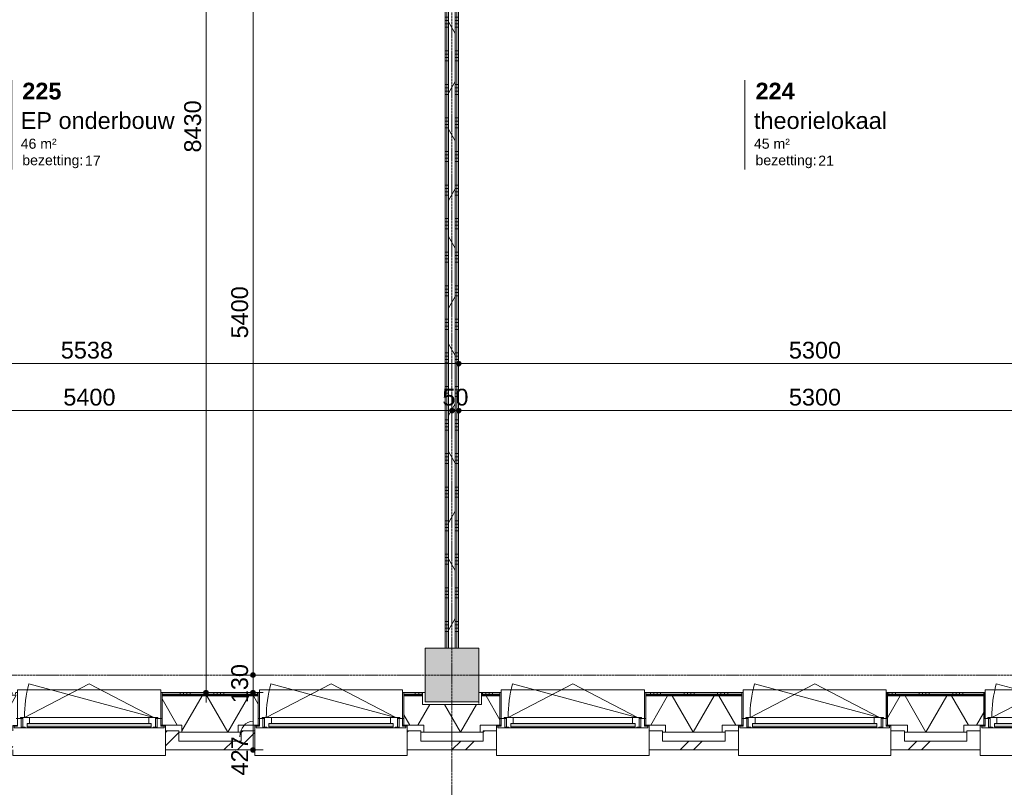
# Model space of a CAD drawing. Header units: millimetres. Extents: x 24475 to 74671, y -6152 to 32037.
# Tile 12 of 36: x 41943 to 49271, y 4564 to 10282. Entities that reach past the tile are written whole.
import ezdxf

# ---------------------------------------------------------------- set-up
doc = ezdxf.new("R2010")
doc.units = ezdxf.units.MM
doc.linetypes.add('Dash', pattern=[6.35, 3.175, -3.175])
doc.linetypes.add('stramien', pattern=[22.225, 12.7, -3.175, 3.175, -3.175])
doc.layers.add('00_Algemeen', color=7, linetype='Continuous', lineweight=9, true_color=0x00a600)
for name, color, linetype, lineweight in [('00_Algemeen-50', 7, 'Continuous', 9), ('05_Bouwplaatsvoorzieningen', 7, 'Continuous', 9), ('22_Metselwerk', 7, 'Continuous', 18), ('25_Metaalconstructiewerk', 7, 'Continuous', 9), ('30_Kozijnen-ramen-deuren', 7, 'Continuous', 9), ('42_Dekvloeren en vloersystemen', 7, 'Continuous', 9)]:
    doc.layers.add(name, color=color, linetype=linetype, lineweight=lineweight)
doc.styles.add('Arial_1', font='arial.ttf', dxfattribs={"height": 125})
doc.styles.add('Arial_4', font='arial.ttf', dxfattribs={"height": 1.5})
doc.styles.add('Arial_5', font='arial.ttf', dxfattribs={"height": 75})
doc.styles.add('Arial_B', font='arialbd.ttf', dxfattribs={"height": 125})
doc.dimstyles.new('00_AEE_maatvoering_2_5mm', dxfattribs={"dimscale": 304.8, "dimtxt": 127.532425, "dimasz": 0.459318, "dimexe": 0.246063, "dimexo": 0.0625, "dimgap": 0, "dimtad": 1, "dimdec": 0, "dimzin": 0, "dimdsep": 46, "dimtxsty": 'Arial_1', "dimblk1": 'DOTSMALL', "dimblk2": 'DOTSMALL', "dimsah": 1, "dimcen": 0.09, "dimdle": 0.246063, "dimazin": 0, "dimtfac": 1, "dimtdec": 4, "dimtix": 1, "dimtmove": 0, "dimatfit": 3, "dimfxl": 0.246063, "dimfxlon": 1, "dimtvp": 1, "dimtolj": 1, "dimtzin": 0, "dimarcsym": 2})
doc.dimstyles.new('00_AEE_maatvoering_2_5mm_1', dxfattribs={"dimscale": 304.8, "dimtxt": 127.532425, "dimasz": 0.459318, "dimexe": 0.246063, "dimexo": 0.0625, "dimgap": 0, "dimtad": 1, "dimdec": 0, "dimzin": 0, "dimdsep": 46, "dimtxsty": 'Arial_1', "dimblk1": 'DOTSMALL', "dimblk2": 'DOTSMALL', "dimsah": 1, "dimcen": 0.09, "dimdle": 0.246063, "dimazin": 0, "dimtfac": 1, "dimtdec": 4, "dimtix": 1, "dimtmove": 1, "dimatfit": 3, "dimfxl": 0.246063, "dimfxlon": 1, "dimtvp": 1, "dimtolj": 1, "dimtzin": 0, "dimarcsym": 2})
pattern_1 = [(360, (45109.98, 9550), (3e-13, 250), []), (360, (45109.98, 9525), (3e-13, 250), []), (360, (45109.98, 9500), (3e-13, 250), []), (360, (45109.98, 9475), (3e-13, 250), [])]
pattern_2 = [(45, (-3240.02, -2e-13), (-282.8427, 282.8427), []), (45, (-3140.02, -3e-13), (-282.8427, 282.8427), [])]

# ---------------------------------------------------------------- blocks, each defined once
blk = doc.blocks.new('Direct Shape - 2410-10368 v1 - IFC-model constructie _zonder onderbouw_ _MM21228_-1202395-02 tweede verdieping - D')
at = {"layer": '25_Metaalconstructiewerk'}
blk.add_hatch(color=256, dxfattribs=at).paths.add_polyline_path([(200, -200), (200, 200), (-200, 200), (-200, -200), (9.7, -200)])
for p, q in [((200, 200), (-200, 200)), ((-200, 200), (-200, -200)), ((200, -200), (200, 200)), ((-200, -200), (200, -200))]:
    blk.add_line(p, q, dxfattribs=at)
blk = doc.blocks.new('Direct Shape - NLRS_28_SC_TLB_kolom vierkant prefab_gen_AT_kolom vierkant_gen_lxb 400x400_800300-1202478-02 tweede verdieping - D')
blk.add_blockref('Direct Shape - 2410-10368 v1 - IFC-model constructie _zonder onderbouw_ _MM21228_-1202395-02 tweede verdieping - D', (0, 0))
blk = doc.blocks.new('2410-10368 v1 - IFC-model constructie _zonder onderbouw_ _MM21228__ifc-1-02 tweede verdieping - D')
at = {"layer": '25_Metaalconstructiewerk', "lineweight": 9}
blk.add_blockref('Direct Shape - NLRS_28_SC_TLB_kolom vierkant prefab_gen_AT_kolom vierkant_gen_lxb 400x400_800300-1202478-02 tweede verdieping - D', (48600, 5400), dxfattribs=at)
blk = doc.blocks.new('31_AEE_kozijnen_KA1_CS77 - AEE_CS 77_Raam merk A1-6832846-02 tweede verdieping - D')
at = {"layer": '30_Kozijnen-ramen-deuren', "true_color": 0xcccccc}
blk.add_hatch(color=254, dxfattribs=at).paths.add_polyline_path([(-443.9, -207.3), (-462.5, -207.3), (-462.5, -231.3), (462.5, -231.3), (462.5, -207.3), (414.1, -207.3)])
at = {"layer": '30_Kozijnen-ramen-deuren'}
for p, q in [((-481.5, -199.5), (-557.5, -199.5)), ((-557.5, -199.5), (-557.5, -212.3)), ((-557.5, -212.3), (-532.5, -212.3)), ((-532.5, -212.3), (-532.5, -267.5)), ((-506.5, -203.3), (-481.5, -203.3)), ((-506.5, -267.5), (-506.5, -203.3)), ((-494.5, -203.8), (-494.5, -272.5)), ((-476.5, -203.8), (-494.5, -203.8)), ((-481.5, -199.5), (-476.5, -199.5)), ((-481.5, -203.3), (-481.5, -199.5)), ((-476.5, -203.3), (-481.5, -203.3)), ((-443.5, -199.5), (-476.5, -199.5)), ((-476.5, -199.5), (-476.5, -203.8)), ((-462.5, -231.3), (-462.5, -207.3)), ((-462.5, -231.3), (-462.5, -207.3)), ((-462.5, -207.3), (462.5, -207.3)), ((443.5, -199.5), (-443.5, -199.5)), ((-443.5, -207.3), (-443.5, -199.5)), ((443.5, -199.5), (443.5, -207.3)), ((476.5, -199.5), (443.5, -199.5)), ((462.5, -207.3), (462.5, -231.3)), ((462.5, -231.3), (462.5, -207.3)), ((476.5, -199.5), (481.5, -199.5)), ((476.5, -203.8), (476.5, -199.5)), ((481.5, -203.3), (476.5, -203.3)), ((494.5, -203.8), (476.5, -203.8)), ((481.5, -199.5), (481.5, -203.3)), ((557.5, -199.5), (481.5, -199.5)), ((481.5, -203.3), (506.5, -203.3)), ((494.5, -272.5), (494.5, -203.8)), ((506.5, -203.3), (506.5, -267.5)), ((532.5, -267.5), (532.5, -212.3)), ((532.5, -212.3), (557.5, -212.3)), ((557.5, -212.3), (557.5, -199.5)), ((-532.5, -267.5), (-506.5, -267.5)), ((-494.5, -272.5), (-511.5, -272.5)), ((-511.5, -272.5), (-511.5, -276.5)), ((-511.5, -276.5), (-443.5, -276.5)), ((-494.5, -267.5), (-506.5, -267.5)), ((-481.5, -276.5), (0, -525.7)), ((-481.5, -276.5), (448.7, -525.7)), ((462.5, -231.3), (-462.5, -231.3)), ((-443.5, -276.5), (-443.5, -231.3)), ((443.5, -276.5), (-443.5, -276.5)), ((0, -525.7), (481.5, -276.5)), ((443.5, -231.3), (443.5, -276.5)), ((443.5, -276.5), (511.5, -276.5)), ((506.5, -267.5), (494.5, -267.5)), ((511.5, -272.5), (494.5, -272.5)), ((506.5, -267.5), (532.5, -267.5)), ((511.5, -276.5), (511.5, -272.5))]:
    blk.add_line(p, q, dxfattribs=at)
blk.add_arc((-481.5, -276.5), 963, 345, 360, dxfattribs=at)
blk = doc.blocks.new('31_AEE_DAI_Dagkant_Interieur - Zonder Onderkant-6901562-02 tweede verdieping - D')
at = {"layer": '05_Bouwplaatsvoorzieningen'}
for p, q in [((-533, -267.5), (-542.5, -267.5)), ((-533, -461.5), (-533, -267.5)), ((533, -267.5), (533, -461.5)), ((542.5, -267.5), (533, -267.5)), ((-542.5, -461.5), (-533, -461.5)), ((533, -461.5), (542.5, -461.5))]:
    blk.add_line(p, q, dxfattribs=at)
blk = doc.blocks.new('31_AEE_DAI_Dagkant_Interieur - Zonder Onderkant-V14-02 tweede verdieping - D')
at = {"layer": '05_Bouwplaatsvoorzieningen'}
for p, q in [((-533, -267.5), (-542.5, -267.5)), ((-533, -461.5), (-533, -267.5)), ((533, -267.5), (533, -461.5)), ((542.5, -267.5), (533, -267.5)), ((-542.5, -461.5), (-533, -461.5)), ((533, -461.5), (542.5, -461.5))]:
    blk.add_line(p, q, dxfattribs=at)
blk = doc.blocks.new('42_AEE_VE_vensterbank - Standaard-6843292-02 tweede verdieping - D')
at = {"layer": '05_Bouwplaatsvoorzieningen'}
for p, q in [((-532.5, -482.5), (-532.5, -267.5)), ((532.5, -267.5), (532.5, -482.5)), ((-532.5, -482.5), (532.5, -482.5))]:
    blk.add_line(p, q, dxfattribs=at)
blk = doc.blocks.new('31_AEE_DAI_Dagkant_Interieur - Zonder Onderkant-V15-02 tweede verdieping - D')
at = {"layer": '05_Bouwplaatsvoorzieningen'}
for p, q in [((-533, -267.5), (-542.5, -267.5)), ((-533, -461.5), (-533, -267.5)), ((533, -267.5), (533, -461.5)), ((542.5, -267.5), (533, -267.5)), ((-542.5, -461.5), (-533, -461.5)), ((533, -461.5), (542.5, -461.5))]:
    blk.add_line(p, q, dxfattribs=at)
blk = doc.blocks.new('31_AEE_DAI_Dagkant_Interieur - Zonder Onderkant-V16-02 tweede verdieping - D')
at = {"layer": '05_Bouwplaatsvoorzieningen'}
for p, q in [((-533, -267.5), (-542.5, -267.5)), ((-533, -461.5), (-533, -267.5)), ((533, -267.5), (533, -461.5)), ((542.5, -267.5), (533, -267.5)), ((-542.5, -461.5), (-533, -461.5)), ((533, -461.5), (542.5, -461.5))]:
    blk.add_line(p, q, dxfattribs=at)
blk = doc.blocks.new('31_AEE_DAI_Dagkant_Interieur - Zonder Onderkant-V17-02 tweede verdieping - D')
at = {"layer": '05_Bouwplaatsvoorzieningen'}
for p, q in [((-533, -267.5), (-542.5, -267.5)), ((-533, -461.5), (-533, -267.5)), ((533, -267.5), (533, -461.5)), ((542.5, -267.5), (533, -267.5)), ((-542.5, -461.5), (-533, -461.5)), ((533, -461.5), (542.5, -461.5))]:
    blk.add_line(p, q, dxfattribs=at)
blk = doc.blocks.new('21_AEE_WA_lekdorpel - 21_AEE_WA_lekdorpel-V53-02 tweede verdieping - D')
at = {"layer": '05_Bouwplaatsvoorzieningen'}
for p, q in [((-567.5, -34), (-567.5, 8)), ((-567.5, 8), (567.5, 8)), ((567.5, 8), (567.5, -34)), ((-567.5, -213), (-567.5, -176)), ((-567.5, -215), (-567.5, -213)), ((-532.5, -213), (-567.5, -213)), ((-532.5, -215), (-567.5, -215)), ((567.5, -213), (532.5, -213)), ((567.5, -215), (532.5, -215)), ((567.5, -176), (567.5, -213)), ((567.5, -213), (567.5, -215))]:
    blk.add_line(p, q, dxfattribs=at)
blk = doc.blocks.new('00_AEE_tag_ruimte_groot_2192_zonder PVE - Naam nummer oppervlak bezettingsgraad-5019603-02 tweede verdieping - D')
at = {"layer": '00_Algemeen', "color": 7}
for p, q in [((-8.06, 7.73), (-8.06, 3.23)), ((-8.06, 3.23), (-8.06, 0.65)), ((-8.06, 0.65), (-8.06, -2.44)), ((-8.06, -2.44), (-8.06, -5.54))]:
    blk.add_line(p, q, dxfattribs=at)
at = {"layer": '00_Algemeen', "color": 8, "true_color": 0x808080, "insert": (-6.49, -3.42), "char_height": 1.5, "width": 10.8228, "attachment_point": 1, "style": 'Arial_4'}
blk.add_mtext('bezetting:', dxfattribs=at)
blk = doc.blocks.new('DIMBLOCK18-02 tweede verdieping - D')
at = {"layer": '00_Algemeen-50', "transparency": 16777216}
h = blk.add_hatch(color=256, dxfattribs=at)
edge = h.paths.add_edge_path()
edge.add_arc((39672.5, 7720.7), 17.5, 0, 360)
h = blk.add_hatch(color=256, dxfattribs=at)
edge = h.paths.add_edge_path()
edge.add_arc((45210, 7720.7), 17.5, 0, 360)
for p, q in [((39672.5, 7720.7), (39672.5, 7795.7)), ((45210, 7720.7), (45210, 7795.7)), ((39672.5, 7720.7), (45210, 7720.7)), ((39672.5, 7720.7), (39672.5, 7645.7)), ((45210, 7720.7), (45210, 7645.7))]:
    blk.add_line(p, q, dxfattribs=at)
for centre in [(39672.5, 7720.7), (45210, 7720.7)]:
    blk.add_circle(centre, 17.5, dxfattribs=at)
at = {"layer": '00_Algemeen-50', "color": 0, "transparency": 16777216, "insert": (42248.9, 7883), "char_height": 125, "width": 461.471, "attachment_point": 1, "line_spacing_factor": 0.941778, "style": 'Arial_1'}
blk.add_mtext('5538', dxfattribs=at)
blk = doc.blocks.new('_DotSmall')
at = {"color": 0, "linetype": 'ByBlock', "const_width": 0.5}
blk.add_lwpolyline([(-0.0625, 0, 1), (0.0625, 0, 1)], format="xyb", close=True, dxfattribs=at)
blk = doc.blocks.new('DIMBLOCK19-02 tweede verdieping - D')
at = {"layer": '00_Algemeen-50', "transparency": 16777216}
h = blk.add_hatch(color=256, dxfattribs=at)
edge = h.paths.add_edge_path()
edge.add_arc((45210, 7720.7), 17.5, 0, 360)
h = blk.add_hatch(color=256, dxfattribs=at)
edge = h.paths.add_edge_path()
edge.add_arc((50510, 7720.7), 17.5, 0, 360)
for p, q in [((45210, 7720.7), (45210, 7795.7)), ((50510, 7720.7), (50510, 7795.7)), ((45210, 7720.7), (50510, 7720.7)), ((45210, 7720.7), (45210, 7645.7)), ((50510, 7720.7), (50510, 7645.7))]:
    blk.add_line(p, q, dxfattribs=at)
for centre in [(45210, 7720.7), (50510, 7720.7)]:
    blk.add_circle(centre, 17.5, dxfattribs=at)
at = {"layer": '00_Algemeen-50', "color": 0, "transparency": 16777216, "insert": (47667.7, 7883), "char_height": 125, "width": 461.471, "attachment_point": 1, "line_spacing_factor": 0.941778, "style": 'Arial_1'}
blk.add_mtext('5300', dxfattribs=at)
blk = doc.blocks.new('DIMBLOCK77-02 tweede verdieping - D')
at = {"layer": '00_Algemeen-50', "transparency": 16777216}
h = blk.add_hatch(color=256, dxfattribs=at)
edge = h.paths.add_edge_path()
edge.add_arc((39760, 7370.7), 17.5, 0, 360)
h = blk.add_hatch(color=256, dxfattribs=at)
edge = h.paths.add_edge_path()
edge.add_arc((45160, 7370.7), 17.5, 0, 360)
for p, q in [((39760, 7370.7), (39760, 7445.7)), ((45160, 7370.7), (45160, 7445.7)), ((39760, 7370.7), (45160, 7370.7)), ((39760, 7370.7), (39760, 7295.7)), ((45160, 7370.7), (45160, 7295.7))]:
    blk.add_line(p, q, dxfattribs=at)
for centre in [(39760, 7370.7), (45160, 7370.7)]:
    blk.add_circle(centre, 17.5, dxfattribs=at)
at = {"layer": '00_Algemeen-50', "color": 0, "transparency": 16777216, "insert": (42267.7, 7533), "char_height": 125, "width": 461.471, "attachment_point": 1, "line_spacing_factor": 0.941778, "style": 'Arial_1'}
blk.add_mtext('5400', dxfattribs=at)
blk = doc.blocks.new('DIMBLOCK78-02 tweede verdieping - D')
at = {"layer": '00_Algemeen-50', "transparency": 16777216}
h = blk.add_hatch(color=256, dxfattribs=at)
edge = h.paths.add_edge_path()
edge.add_arc((45160, 7370.7), 17.5, 0, 360)
h = blk.add_hatch(color=256, dxfattribs=at)
edge = h.paths.add_edge_path()
edge.add_arc((45210, 7370.7), 17.5, 0, 360)
for p, q in [((45160, 7370.7), (45160, 7445.7)), ((45210, 7370.7), (45210, 7445.7)), ((45160, 7370.7), (45210, 7370.7)), ((45160, 7370.7), (45160, 7295.7)), ((45210, 7370.7), (45210, 7295.7))]:
    blk.add_line(p, q, dxfattribs=at)
for centre in [(45160, 7370.7), (45210, 7370.7)]:
    blk.add_circle(centre, 17.5, dxfattribs=at)
at = {"layer": '00_Algemeen-50', "color": 0, "transparency": 16777216, "insert": (45088.8, 7533), "char_height": 125, "width": 230.736, "attachment_point": 1, "line_spacing_factor": 0.941778, "style": 'Arial_1'}
blk.add_mtext('50', dxfattribs=at)
blk = doc.blocks.new('DIMBLOCK79-02 tweede verdieping - D')
at = {"layer": '00_Algemeen-50', "transparency": 16777216}
h = blk.add_hatch(color=256, dxfattribs=at)
edge = h.paths.add_edge_path()
edge.add_arc((45210, 7370.7), 17.5, 0, 360)
h = blk.add_hatch(color=256, dxfattribs=at)
edge = h.paths.add_edge_path()
edge.add_arc((50510, 7370.7), 17.5, 0, 360)
for p, q in [((45210, 7370.7), (45210, 7445.7)), ((50510, 7370.7), (50510, 7445.7)), ((45210, 7370.7), (50510, 7370.7)), ((45210, 7370.7), (45210, 7295.7)), ((50510, 7370.7), (50510, 7295.7))]:
    blk.add_line(p, q, dxfattribs=at)
for centre in [(45210, 7370.7), (50510, 7370.7)]:
    blk.add_circle(centre, 17.5, dxfattribs=at)
at = {"layer": '00_Algemeen-50', "color": 0, "transparency": 16777216, "insert": (47667.7, 7533), "char_height": 125, "width": 461.471, "attachment_point": 1, "line_spacing_factor": 0.941778, "style": 'Arial_1'}
blk.add_mtext('5300', dxfattribs=at)
blk = doc.blocks.new('DIMBLOCK129-02 tweede verdieping - D')
at = {"layer": '00_Algemeen-50', "transparency": 16777216}
h = blk.add_hatch(color=256, dxfattribs=at)
edge = h.paths.add_edge_path()
edge.add_arc((43329.6, 13700), 17.5, 0, 360)
h = blk.add_hatch(color=256, dxfattribs=at)
edge = h.paths.add_edge_path()
edge.add_arc((43329.6, 5270), 17.5, 0, 360)
for p, q in [((43329.6, 13700), (43254.6, 13700)), ((43329.6, 5195), (43329.6, 13700)), ((43329.6, 13700), (43404.6, 13700)), ((43329.6, 5270), (43254.6, 5270)), ((43329.6, 5270), (43404.6, 5270))]:
    blk.add_line(p, q, dxfattribs=at)
for centre in [(43329.6, 13700), (43329.6, 5270)]:
    blk.add_circle(centre, 17.5, dxfattribs=at)
at = {"layer": '00_Algemeen-50', "color": 0, "transparency": 16777216, "insert": (43167.4, 9292.7), "char_height": 125, "width": 461.471, "attachment_point": 1, "rotation": 90, "line_spacing_factor": 0.941778, "style": 'Arial_1'}
blk.add_mtext('8430', dxfattribs=at)
blk = doc.blocks.new('DIMBLOCK133-02 tweede verdieping - D')
at = {"layer": '00_Algemeen-50', "transparency": 16777216}
h = blk.add_hatch(color=256, dxfattribs=at)
edge = h.paths.add_edge_path()
edge.add_arc((43679.6, 5270), 17.5, 0, 360)
h = blk.add_hatch(color=256, dxfattribs=at)
edge = h.paths.add_edge_path()
edge.add_arc((43679.6, 4842.5), 17.5, 0, 360)
for p, q in [((43679.6, 5270), (43604.6, 5270)), ((43679.6, 4842.5), (43679.6, 5270)), ((43679.6, 5270), (43754.6, 5270)), ((43679.6, 4842.5), (43604.6, 4842.5)), ((43679.6, 4842.5), (43754.6, 4842.5))]:
    blk.add_line(p, q, dxfattribs=at)
for centre in [(43679.6, 5270), (43679.6, 4842.5)]:
    blk.add_circle(centre, 17.5, dxfattribs=at)
blk.add_ellipse((43679.6, 4941.1), major_axis=(0, 115.2), ratio=0.85162, start_param=0, end_param=1.570796, dxfattribs=at)
at = {"layer": '00_Algemeen-50', "color": 0, "transparency": 16777216, "insert": (43517.4, 4652.6), "char_height": 125, "width": 346.103, "attachment_point": 1, "rotation": 90, "line_spacing_factor": 0.941778, "style": 'Arial_1'}
blk.add_mtext('427', dxfattribs=at)
blk = doc.blocks.new('DIMBLOCK134-02 tweede verdieping - D')
at = {"layer": '00_Algemeen-50', "transparency": 16777216}
h = blk.add_hatch(color=256, dxfattribs=at)
edge = h.paths.add_edge_path()
edge.add_arc((43679.6, 5400), 17.5, 0, 360)
h = blk.add_hatch(color=256, dxfattribs=at)
edge = h.paths.add_edge_path()
edge.add_arc((43679.6, 5270), 17.5, 0, 360)
for p, q in [((43679.6, 5400), (43604.6, 5400)), ((43679.6, 5270), (43679.6, 5400)), ((43679.6, 5400), (43754.6, 5400)), ((43679.6, 5270), (43604.6, 5270)), ((43679.6, 5270), (43754.6, 5270))]:
    blk.add_line(p, q, dxfattribs=at)
for centre in [(43679.6, 5400), (43679.6, 5270)]:
    blk.add_circle(centre, 17.5, dxfattribs=at)
at = {"layer": '00_Algemeen-50', "color": 0, "transparency": 16777216, "insert": (43517.4, 5190.8), "char_height": 125, "width": 346.103, "attachment_point": 1, "rotation": 90, "line_spacing_factor": 0.941778, "style": 'Arial_1'}
blk.add_mtext('130', dxfattribs=at)
blk = doc.blocks.new('DIMBLOCK135-02 tweede verdieping - D')
at = {"layer": '00_Algemeen-50', "transparency": 16777216}
h = blk.add_hatch(color=256, dxfattribs=at)
edge = h.paths.add_edge_path()
edge.add_arc((43679.6, 10800), 17.5, 0, 360)
h = blk.add_hatch(color=256, dxfattribs=at)
edge = h.paths.add_edge_path()
edge.add_arc((43679.6, 5400), 17.5, 0, 360)
for p, q in [((43679.6, 10800), (43604.6, 10800)), ((43679.6, 5400), (43679.6, 10800)), ((43679.6, 10800), (43754.6, 10800)), ((43679.6, 5400), (43604.6, 5400)), ((43679.6, 5400), (43754.6, 5400))]:
    blk.add_line(p, q, dxfattribs=at)
for centre in [(43679.6, 10800), (43679.6, 5400)]:
    blk.add_circle(centre, 17.5, dxfattribs=at)
at = {"layer": '00_Algemeen-50', "color": 0, "transparency": 16777216, "insert": (43517.4, 7907.7), "char_height": 125, "width": 461.471, "attachment_point": 1, "rotation": 90, "line_spacing_factor": 0.941778, "style": 'Arial_1'}
blk.add_mtext('5400', dxfattribs=at)

msp = doc.modelspace()

# ---------------------------------------------------------------- hatches: boundary and pattern name
at = {"layer": '22_Metselwerk', "lineweight": 9}
h = msp.add_hatch(dxfattribs=at)
h.set_pattern_fill('FP_16', color=256, angle=90, style=0, pattern_type=2)
h.set_pattern_definition(pattern_1)
h.paths.add_polyline_path([(45135, 5600), (45135, 13725), (45122.5, 13725), (45122.5, 5600)])
h = msp.add_hatch(dxfattribs=at)
h.set_pattern_fill('FP_11', color=256, angle=60, style=0, pattern_type=2)
h.set_pattern_definition([(60, (-3440.02, 0), (-346.4102, 200), []), (120, (-3440.02, 0), (-346.4102, -200), [])])
h.paths.add_polyline_path([(45135, 5600), (45185, 5600), (45185, 13725), (45135, 13725), (45135, 9815.3)])
h = msp.add_hatch(dxfattribs=at)
h.set_pattern_fill('FP_16', color=256, angle=90, style=0, pattern_type=2)
h.set_pattern_definition(pattern_1)
h.paths.add_polyline_path([(45197.5, 5600), (45197.5, 13712.5), (45185, 13712.5), (45185, 5600)])
h = msp.add_hatch(dxfattribs=at)
h.set_pattern_fill('FP_16', color=256, angle=90, style=0, pattern_type=2)
h.set_pattern_definition(pattern_1)
h.paths.add_polyline_path([(45122.5, 5600), (45122.5, 13700), (45110, 13700), (45110, 5600)])
h = msp.add_hatch(dxfattribs=at)
h.set_pattern_fill('FP_16', color=256, angle=90, style=0, pattern_type=2)
h.set_pattern_definition(pattern_1)
h.paths.add_polyline_path([(45210, 5600), (45210, 13700), (45197.5, 13700), (45197.5, 5600)])
h = msp.add_hatch(dxfattribs=at)
h.set_pattern_fill('FP_66', color=256, angle=60, style=0, pattern_type=2)
h.set_pattern_definition([(60, (53537.23, 4975.5), (-259.8076, 150), []), (120, (53537.23, 4975.5), (-259.8076, -150), [])])
h.paths.add_polyline_path([(67184.5, 4975.5), (67184.5, 5245.5), (66980, 5245.5), (66980, 5180), (66540, 5180), (66540, 5245.5), (61580, 5245.5), (61580, 5180), (61140, 5180), (61140, 5245.5), (61002.5, 5245.5), (61002.5, 5027.5), (61150, 5027.5), (61150, 4975.5), (65027, 4975.5)])
h.paths.add_polyline_path([(59770, 4975.5), (59770, 5027.5), (59917.5, 5027.5), (59917.5, 5245.5), (59202.5, 5245.5), (59202.5, 5027.5), (59350, 5027.5), (59350, 4975.5), (59731.7, 4975.5)])
h.paths.add_polyline_path([(57746, 4975.5), (57970, 4975.5), (57970, 5027.5), (58117.5, 5027.5), (58117.5, 5245.5), (57402.5, 5245.5), (57402.5, 5027.5), (57550, 5027.5), (57550, 4975.5)])
h.paths.add_polyline_path([(56170, 4975.5), (56170, 5027.5), (56317.5, 5027.5), (56317.5, 5245.5), (56180, 5245.5), (56180, 5180), (55740, 5180), (55740, 5245.5), (55602.5, 5245.5), (55602.5, 5027.5), (55750, 5027.5), (55750, 4975.5), (55760.2, 4975.5)])
h.paths.add_polyline_path([(54370, 4975.5), (54370, 5027.5), (54517.5, 5027.5), (54517.5, 5245.5), (53802.5, 5245.5), (53802.5, 5027.5), (53950, 5027.5), (53950, 4975.5)])
h.paths.add_polyline_path([(52570, 4975.5), (52570, 5027.5), (52717.5, 5027.5), (52717.5, 5245.5), (52002.5, 5245.5), (52002.5, 5027.5), (52150, 5027.5), (52150, 4975.5), (52450.7, 4975.5)])
h.paths.add_polyline_path([(50465, 4975.5), (50770, 4975.5), (50770, 5027.5), (50917.5, 5027.5), (50917.5, 5245.5), (50780, 5245.5), (50780, 5180), (50340, 5180), (50340, 5245.5), (50202.5, 5245.5), (50202.5, 5027.5), (50350, 5027.5), (50350, 4975.5)])
h.paths.add_polyline_path([(48550, 4975.5), (48970, 4975.5), (48970, 5027.5), (49117.5, 5027.5), (49117.5, 5245.5), (48402.5, 5245.5), (48402.5, 5027.5), (48550, 5027.5)])
h.paths.add_polyline_path([(47170, 4975.5), (47170, 5027.5), (47317.5, 5027.5), (47317.5, 5245.5), (46602.5, 5245.5), (46602.5, 5027.5), (46750, 5027.5), (46750, 4975.5), (47155.4, 4975.5)])
h.paths.add_polyline_path([(45169.7, 4975.5), (45370, 4975.5), (45370, 5027.5), (45517.5, 5027.5), (45517.5, 5245.5), (45380, 5245.5), (45380, 5180), (44940, 5180), (44940, 5245.5), (44802.5, 5245.5), (44802.5, 5027.5), (44950, 5027.5), (44950, 4975.5)])
h.paths.add_polyline_path([(43150, 4975.5), (43570, 4975.5), (43570, 5027.5), (43717.5, 5027.5), (43717.5, 5245.5), (43002.5, 5245.5), (43002.5, 5027.5), (43150, 5027.5)])
h.paths.add_polyline_path([(41198.3, 4975.5), (41770, 4975.5), (41770, 5027.5), (41917.5, 5027.5), (41917.5, 5245.5), (39980, 5245.5), (39980, 5180), (39914.5, 5180), (39914.5, 4975.5), (40184.5, 4975.5)])
h = msp.add_hatch(dxfattribs=at)
h.set_pattern_fill('FP_65', color=256, angle=90, style=0, pattern_type=2)
h.set_pattern_definition([(90, (53637.23, 4975.5), (-250, -8e-13), []), (90, (53662.23, 4975.5), (-250, -8e-13), []), (90, (53687.23, 4975.5), (-250, -8e-13), []), (90, (53712.23, 4975.5), (-250, -8e-13), [])])
h.paths.add_polyline_path([(66540, 5257.5), (66540, 5270), (61580, 5270), (61580, 5257.5), (65027, 5257.5)])
h.paths.add_polyline_path([(61140, 5257.5), (61140, 5270), (61002.5, 5270), (61002.5, 5257.5), (61055.5, 5257.5)])
h.paths.add_polyline_path([(59731.7, 5257.5), (59917.5, 5257.5), (59917.5, 5270), (59202.5, 5270), (59202.5, 5257.5)])
h.paths.add_polyline_path([(58117.5, 5257.5), (58117.5, 5270), (57402.5, 5270), (57402.5, 5257.5), (57746, 5257.5)])
h.paths.add_polyline_path([(56180, 5257.5), (56317.5, 5257.5), (56317.5, 5270), (56180, 5270), (56180, 5268.9)])
h.paths.add_polyline_path([(54436.4, 5257.5), (54517.5, 5257.5), (54517.5, 5270), (53802.5, 5270), (53802.5, 5257.5)])
h.paths.add_polyline_path([(55602.5, 5257.5), (55740, 5257.5), (55740, 5270), (55602.5, 5270), (55602.5, 5268.9)])
h.paths.add_polyline_path([(52450.7, 5257.5), (52717.5, 5257.5), (52717.5, 5270), (52002.5, 5270), (52002.5, 5257.5)])
h.paths.add_polyline_path([(50340, 5257.5), (50340, 5270), (50202.5, 5270), (50202.5, 5257.5)])
h.paths.add_polyline_path([(50780, 5257.5), (50917.5, 5257.5), (50917.5, 5270), (50780, 5270), (50780, 5268.9)])
h.paths.add_polyline_path([(48402.5, 5257.5), (49117.5, 5257.5), (49117.5, 5270), (48402.5, 5270), (48402.5, 5268.9)])
h.paths.add_polyline_path([(47155.4, 5257.5), (47317.5, 5257.5), (47317.5, 5270), (46602.5, 5270), (46602.5, 5257.5)])
h.paths.add_polyline_path([(45380, 5257.5), (45517.5, 5257.5), (45517.5, 5270), (45380, 5270), (45380, 5268.9)])
h.paths.add_polyline_path([(44802.5, 5257.5), (44940, 5257.5), (44940, 5270), (44802.5, 5270), (44802.5, 5268.9)])
h.paths.add_polyline_path([(43717.5, 5257.5), (43717.5, 5270), (43002.5, 5270), (43002.5, 5257.5), (43184, 5257.5)])
h.paths.add_polyline_path([(41917.5, 5257.5), (41917.5, 5270), (39980, 5270), (39980, 5257.5), (41198.3, 5257.5)])
h = msp.add_hatch(dxfattribs=at)
h.set_pattern_fill('FP_67', color=256, style=0, pattern_type=2)
h.set_pattern_definition([(0, (53537.228, 4975.5), (8e-15, 25), [])])
h.paths.add_polyline_path([(66540, 5245.5), (66540, 5257.5), (61580, 5257.5), (61580, 5245.5), (65027, 5245.5)])
h.paths.add_polyline_path([(59917.5, 5245.5), (59917.5, 5257.5), (59202.5, 5257.5), (59202.5, 5245.5), (59731.7, 5245.5)])
h.paths.add_polyline_path([(61140, 5245.5), (61140, 5257.5), (61002.5, 5257.5), (61002.5, 5245.5), (61055.5, 5245.5)])
h.paths.add_polyline_path([(58117.5, 5245.5), (58117.5, 5257.5), (57402.5, 5257.5), (57402.5, 5245.5), (57746, 5245.5)])
h.paths.add_polyline_path([(56317.5, 5245.5), (56317.5, 5257.5), (56180, 5257.5), (56180, 5245.5)])
h.paths.add_polyline_path([(55602.5, 5245.5), (55740, 5245.5), (55740, 5257.5), (55602.5, 5257.5)])
h.paths.add_polyline_path([(54436.4, 5245.5), (54517.5, 5245.5), (54517.5, 5257.5), (53802.5, 5257.5), (53802.5, 5245.5)])
h.paths.add_polyline_path([(52717.5, 5245.5), (52717.5, 5257.5), (52002.5, 5257.5), (52002.5, 5245.5), (52450.7, 5245.5)])
h.paths.add_polyline_path([(50917.5, 5245.5), (50917.5, 5257.5), (50780, 5257.5), (50780, 5245.5)])
h.paths.add_polyline_path([(50340, 5245.5), (50340, 5257.5), (50202.5, 5257.5), (50202.5, 5245.5)])
h.paths.add_polyline_path([(49117.5, 5245.5), (49117.5, 5257.5), (48402.5, 5257.5), (48402.5, 5245.5), (48479.3, 5245.5)])
h.paths.add_polyline_path([(46602.5, 5245.5), (47317.5, 5245.5), (47317.5, 5257.5), (46602.5, 5257.5)])
h.paths.add_polyline_path([(44802.5, 5245.5), (44940, 5245.5), (44940, 5257.5), (44802.5, 5257.5)])
h.paths.add_polyline_path([(45380, 5245.5), (45517.5, 5245.5), (45517.5, 5257.5), (45380, 5257.5)])
h.paths.add_polyline_path([(43717.5, 5245.5), (43717.5, 5257.5), (43002.5, 5257.5), (43002.5, 5245.5), (43184, 5245.5)])
h.paths.add_polyline_path([(41917.5, 5245.5), (41917.5, 5257.5), (39980, 5257.5), (39980, 5245.5), (41198.3, 5245.5)])
h = msp.add_hatch(dxfattribs=at)
h.set_pattern_fill('FP_71', color=256, angle=45, style=0, pattern_type=2)
h.set_pattern_definition(pattern_2)
h.paths.add_polyline_path([(43127.5, 4908.5), (43127.5, 4984.5), (43027.5, 4984.5), (43027.5, 4908.5)])
h = msp.add_hatch(dxfattribs=at)
h.set_pattern_fill('FP_75', color=256, angle=45, style=0, pattern_type=2)
h.set_pattern_definition(pattern_2)
h.paths.add_polyline_path([(43692.5, 4908.5), (43692.5, 4984.5), (43592.5, 4984.5), (43592.5, 4908.5)])
h = msp.add_hatch(dxfattribs=at)
h.set_pattern_fill('FP_71', color=256, angle=45, style=0, pattern_type=2)
h.set_pattern_definition(pattern_2)
h.paths.add_polyline_path([(44927.5, 4908.5), (44927.5, 4984.5), (44827.5, 4984.5), (44827.5, 4908.5)])
h = msp.add_hatch(dxfattribs=at)
h.set_pattern_fill('FP_75', color=256, angle=45, style=0, pattern_type=2)
h.set_pattern_definition(pattern_2)
h.paths.add_polyline_path([(45492.5, 4908.5), (45492.5, 4984.5), (45392.5, 4984.5), (45392.5, 4908.5)])
h = msp.add_hatch(dxfattribs=at)
h.set_pattern_fill('FP_71', color=256, angle=45, style=0, pattern_type=2)
h.set_pattern_definition(pattern_2)
h.paths.add_polyline_path([(67317.5, 4842.5), (67317.5, 4908.5), (61027.5, 4908.5), (61027.5, 4842.5), (65027, 4842.5)])
h.paths.add_polyline_path([(59731.7, 4842.5), (59892.5, 4842.5), (59892.5, 4908.5), (59227.5, 4908.5), (59227.5, 4842.5)])
h.paths.add_polyline_path([(57427.5, 4842.5), (58092.5, 4842.5), (58092.5, 4908.5), (57427.5, 4908.5)])
h.paths.add_polyline_path([(55627.5, 4842.5), (56292.5, 4842.5), (56292.5, 4908.5), (55627.5, 4908.5)])
h.paths.add_polyline_path([(53827.5, 4842.5), (54492.5, 4842.5), (54492.5, 4908.5), (53827.5, 4908.5)])
h.paths.add_polyline_path([(52027.5, 4842.5), (52692.5, 4842.5), (52692.5, 4908.5), (52027.5, 4908.5)])
h.paths.add_polyline_path([(50227.5, 4842.5), (50892.5, 4842.5), (50892.5, 4908.5), (50227.5, 4908.5)])
h.paths.add_polyline_path([(49092.5, 4842.5), (49092.5, 4908.5), (48427.5, 4908.5), (48427.5, 4842.5), (48479.3, 4842.5)])
h.paths.add_polyline_path([(47292.5, 4842.5), (47292.5, 4908.5), (46627.5, 4908.5), (46627.5, 4842.5), (47155.4, 4842.5)])
h.paths.add_polyline_path([(44827.5, 4842.5), (45492.5, 4842.5), (45492.5, 4908.5), (44827.5, 4908.5)])
h.paths.add_polyline_path([(43692.5, 4842.5), (43692.5, 4908.5), (43027.5, 4908.5), (43027.5, 4842.5), (43184, 4842.5)])
h.paths.add_polyline_path([(41198.3, 4842.5), (41892.5, 4842.5), (41892.5, 4908.5), (40345, 4908.5), (40345, 4842.5)])

# ---------------------------------------------------------------- linework, layer by layer
at = {"layer": '00_Algemeen', "color": 150, "linetype": 'stramien', "true_color": 0x0080ff}
for p, q in [((45160, -4950.1), (45160, 31736.6)), ((74371.4, 5400), (25788, 5400))]:
    msp.add_line(p, q, dxfattribs=at)
at = {"layer": '00_Algemeen', "color": 7, "linetype": 'Dash'}
msp.add_line((45360, 5180), (45360, 5200), dxfattribs=at)
at = {"layer": '22_Metselwerk', "lineweight": 9}
for p, q in [((45122.5, 13712.5), (45122.5, 5600)), ((45197.5, 13712.5), (45197.5, 5600)), ((45110, 13700), (45110, 5600)), ((45210, 5600), (45210, 13700)), ((45110, 5600), (45135, 5600)), ((45185, 5600), (45210, 5600)), ((43717.5, 5270), (43002.5, 5270)), ((43002.5, 5270), (43002.5, 5245.5)), ((43002.5, 5257.5), (43717.5, 5257.5)), ((43717.5, 5245.5), (43717.5, 5270)), ((44940, 5270), (44802.5, 5270)), ((44802.5, 5270), (44802.5, 5245.5)), ((44802.5, 5257.5), (44940, 5257.5)), ((44940, 5245.5), (44940, 5270)), ((45517.5, 5270), (45380, 5270)), ((45380, 5270), (45380, 5245.5)), ((45380, 5257.5), (45517.5, 5257.5)), ((45517.5, 5245.5), (45517.5, 5270)), ((47317.5, 5270), (46602.5, 5270)), ((46602.5, 5270), (46602.5, 5245.5)), ((46602.5, 5257.5), (47317.5, 5257.5)), ((47317.5, 5245.5), (47317.5, 5270)), ((49117.5, 5270), (48402.5, 5270)), ((48402.5, 5270), (48402.5, 5245.5)), ((48402.5, 5257.5), (49117.5, 5257.5)), ((49117.5, 5245.5), (49117.5, 5270)), ((43002.5, 5027.5), (42992.5, 5027.5)), ((43127.5, 4984.5), (43027.5, 4984.5)), ((43027.5, 4984.5), (43027.5, 4842.5)), ((43127.5, 4908.5), (43127.5, 4984.5)), ((43692.5, 4984.5), (43592.5, 4984.5)), ((43592.5, 4984.5), (43592.5, 4908.5)), ((43692.5, 4908.5), (43692.5, 4984.5)), ((43727.5, 5027.5), (43717.5, 5027.5)), ((44802.5, 5027.5), (44792.5, 5027.5)), ((44927.5, 4984.5), (44827.5, 4984.5)), ((44827.5, 4984.5), (44827.5, 4842.5)), ((44927.5, 4908.5), (44927.5, 4984.5)), ((45492.5, 4984.5), (45392.5, 4984.5)), ((45392.5, 4984.5), (45392.5, 4908.5)), ((45492.5, 4908.5), (45492.5, 4984.5)), ((45527.5, 5027.5), (45517.5, 5027.5)), ((46602.5, 5027.5), (46592.5, 5027.5)), ((46727.5, 4984.5), (46627.5, 4984.5)), ((46627.5, 4984.5), (46627.5, 4842.5)), ((46727.5, 4908.5), (46727.5, 4984.5)), ((47292.5, 4984.5), (47192.5, 4984.5)), ((47192.5, 4984.5), (47192.5, 4908.5)), ((47292.5, 4908.5), (47292.5, 4984.5)), ((47327.5, 5027.5), (47317.5, 5027.5)), ((48402.5, 5027.5), (48392.5, 5027.5)), ((48527.5, 4984.5), (48427.5, 4984.5)), ((48427.5, 4984.5), (48427.5, 4842.5)), ((48527.5, 4908.5), (48527.5, 4984.5)), ((49092.5, 4984.5), (48992.5, 4984.5)), ((48992.5, 4984.5), (48992.5, 4908.5)), ((49092.5, 4908.5), (49092.5, 4984.5)), ((49127.5, 5027.5), (49117.5, 5027.5)), ((43150, 4975.5), (43127.5, 4975.5)), ((43592.5, 4975.5), (43570, 4975.5)), ((44950, 4975.5), (44927.5, 4975.5)), ((45392.5, 4975.5), (45370, 4975.5)), ((46750, 4975.5), (46727.5, 4975.5)), ((47192.5, 4975.5), (47170, 4975.5)), ((48550, 4975.5), (48527.5, 4975.5)), ((48992.5, 4975.5), (48970, 4975.5)), ((43027.5, 4842.5), (43692.5, 4842.5)), ((43592.5, 4908.5), (43127.5, 4908.5)), ((43692.5, 4842.5), (43692.5, 4908.5)), ((44827.5, 4842.5), (45492.5, 4842.5)), ((45392.5, 4908.5), (44927.5, 4908.5)), ((45492.5, 4842.5), (45492.5, 4908.5)), ((46627.5, 4842.5), (47292.5, 4842.5)), ((47192.5, 4908.5), (46727.5, 4908.5)), ((47292.5, 4842.5), (47292.5, 4908.5)), ((48427.5, 4842.5), (49092.5, 4842.5)), ((48992.5, 4908.5), (48527.5, 4908.5)), ((49092.5, 4842.5), (49092.5, 4908.5))]:
    msp.add_line(p, q, dxfattribs=at)
at = {"layer": '22_Metselwerk'}
for p, q in [((45135, 13725), (45135, 5600)), ((45185, 13725), (45185, 5600)), ((45135, 5600), (45185, 5600)), ((43002.5, 5245.5), (43002.5, 5027.5)), ((43002.5, 5245.5), (43717.5, 5245.5)), ((43717.5, 5027.5), (43717.5, 5245.5)), ((44802.5, 5245.5), (44802.5, 5027.5)), ((44802.5, 5245.5), (44940, 5245.5)), ((44940, 5180), (44940, 5245.5)), ((45380, 5245.5), (45380, 5180)), ((45380, 5245.5), (45517.5, 5245.5)), ((45517.5, 5027.5), (45517.5, 5245.5)), ((46602.5, 5245.5), (46602.5, 5027.5)), ((46602.5, 5245.5), (47317.5, 5245.5)), ((47317.5, 5027.5), (47317.5, 5245.5)), ((48402.5, 5245.5), (48402.5, 5027.5)), ((48402.5, 5245.5), (49117.5, 5245.5)), ((49117.5, 5027.5), (49117.5, 5245.5)), ((45380, 5180), (44940, 5180)), ((43002.5, 5027.5), (43150, 5027.5)), ((43150, 5027.5), (43150, 4975.5)), ((43570, 4975.5), (43570, 5027.5)), ((43570, 5027.5), (43717.5, 5027.5)), ((44802.5, 5027.5), (44950, 5027.5)), ((44950, 5027.5), (44950, 4975.5)), ((45370, 4975.5), (45370, 5027.5)), ((45370, 5027.5), (45517.5, 5027.5)), ((46602.5, 5027.5), (46750, 5027.5)), ((46750, 5027.5), (46750, 4975.5)), ((47170, 4975.5), (47170, 5027.5)), ((47170, 5027.5), (47317.5, 5027.5)), ((48402.5, 5027.5), (48550, 5027.5)), ((48550, 5027.5), (48550, 4975.5)), ((48970, 4975.5), (48970, 5027.5)), ((48970, 5027.5), (49117.5, 5027.5)), ((43150, 4975.5), (43570, 4975.5)), ((44950, 4975.5), (45370, 4975.5)), ((46750, 4975.5), (47170, 4975.5)), ((48550, 4975.5), (48970, 4975.5))]:
    msp.add_line(p, q, dxfattribs=at)
at = {"layer": '42_Dekvloeren en vloersystemen'}
for p, q in [((44940, 5270), (44960, 5270)), ((45360, 5270), (45380, 5270))]:
    msp.add_line(p, q, dxfattribs=at)

# ---------------------------------------------------------------- block references
at = {"lineweight": 5}
msp.add_blockref('2410-10368 v1 - IFC-model constructie _zonder onderbouw_ _MM21228__ifc-1-02 tweede verdieping - D', (-3440, 0), dxfattribs=at)
at = {"layer": '00_Algemeen', "color": 8, "true_color": 0x808080, "xscale": 49.99999999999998, "yscale": 49.99999999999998, "zscale": 49.99999999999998}
for p in [(42286.8, 9444.1), (47743.9, 9444.1)]:
    msp.add_blockref('00_AEE_tag_ruimte_groot_2192_zonder PVE - Naam nummer oppervlak bezettingsgraad-5019603-02 tweede verdieping - D', p, dxfattribs=at)
at = {"layer": '05_Bouwplaatsvoorzieningen', "rotation": 180}
for name, p in [('42_AEE_VE_vensterbank - Standaard-6843292-02 tweede verdieping - D', (42460, 4808.5)), ('42_AEE_VE_vensterbank - Standaard-6843292-02 tweede verdieping - D', (44260, 4808.5)), ('42_AEE_VE_vensterbank - Standaard-6843292-02 tweede verdieping - D', (46060, 4808.5)), ('42_AEE_VE_vensterbank - Standaard-6843292-02 tweede verdieping - D', (47860, 4808.5)), ('42_AEE_VE_vensterbank - Standaard-6843292-02 tweede verdieping - D', (49660, 4808.5)), ('31_AEE_DAI_Dagkant_Interieur - Zonder Onderkant-V14-02 tweede verdieping - D', (42460, 4808.5)), ('31_AEE_DAI_Dagkant_Interieur - Zonder Onderkant-6901562-02 tweede verdieping - D', (44260, 4808.5)), ('31_AEE_DAI_Dagkant_Interieur - Zonder Onderkant-V17-02 tweede verdieping - D', (46060, 4808.5)), ('31_AEE_DAI_Dagkant_Interieur - Zonder Onderkant-V16-02 tweede verdieping - D', (47860, 4808.5)), ('31_AEE_DAI_Dagkant_Interieur - Zonder Onderkant-V15-02 tweede verdieping - D', (49660, 4808.5)), ('21_AEE_WA_lekdorpel - 21_AEE_WA_lekdorpel-V53-02 tweede verdieping - D', (42460, 4808.5)), ('21_AEE_WA_lekdorpel - 21_AEE_WA_lekdorpel-V53-02 tweede verdieping - D', (44260, 4808.5)), ('21_AEE_WA_lekdorpel - 21_AEE_WA_lekdorpel-V53-02 tweede verdieping - D', (46060, 4808.5)), ('21_AEE_WA_lekdorpel - 21_AEE_WA_lekdorpel-V53-02 tweede verdieping - D', (47860, 4808.5)), ('21_AEE_WA_lekdorpel - 21_AEE_WA_lekdorpel-V53-02 tweede verdieping - D', (49660, 4808.5))]:
    msp.add_blockref(name, p, dxfattribs=at)
at = {"layer": '30_Kozijnen-ramen-deuren', "rotation": 180}
for p in [(42460, 4808.5), (44260, 4808.5), (46060, 4808.5), (47860, 4808.5), (49660, 4808.5)]:
    msp.add_blockref('31_AEE_kozijnen_KA1_CS77 - AEE_CS 77_Raam merk A1-6832846-02 tweede verdieping - D', p, dxfattribs=at)

# ---------------------------------------------------------------- texts
at = {"layer": '00_Algemeen', "color": 7, "char_height": 125, "attachment_point": 1}
for s, insert, width, style in [('225', (41962.5, 9812.5), 348.734, 'Arial_B'), ('224', (47419.5, 9812.5), 348.734, 'Arial_B'), ('EP onderbouw', (41950.5, 9593.1), 1366.877, 'Arial_1'), ('theorielokaal', (47407.6, 9593.1), 1182.489, 'Arial_1')]:
    msp.add_mtext(s, dxfattribs=dict(at, insert=insert, width=width, style=style))
at = {"layer": '00_Algemeen', "color": 8, "true_color": 0x808080, "char_height": 75, "attachment_point": 1, "style": 'Arial_5'}
for s, insert, width in [('46 m²', (41950.5, 9395.7), 332.7), ('45 m²', (47407.6, 9395.7), 332.7), ('17', (42429.1, 9269.4), 144.304), ('21', (47886.1, 9269.4), 144.304)]:
    msp.add_mtext(s, dxfattribs=dict(at, insert=insert, width=width))

# ---------------------------------------------------------------- dimensions: what is measured, and where the dimension line sits
at = {"layer": '00_Algemeen', "color": 7}
for base, p1, p2, override, picture, middle in [((43329.6, 13700), (43254.6, 5270), (43254.6, 13700), {"dimpost": '<>', "dimfxl": 8430}, 'DIMBLOCK129-02 tweede verdieping - D', (43265.8, 9485)), ((43679.6, 10800), (43604.6, 5400), (43604.6, 10800), {"dimpost": '<>', "dimfxl": 5400}, 'DIMBLOCK135-02 tweede verdieping - D', (43615.8, 8100)), ((43679.6, 5400), (43604.6, 5270), (43604.6, 5400), {"dimpost": '<>', "dimfxl": 130.000001}, 'DIMBLOCK134-02 tweede verdieping - D', (43615.8, 5335))]:
    dim = msp.add_linear_dim(base=base, p1=p1, p2=p2, angle=90, dimstyle='00_AEE_maatvoering_2_5mm', override=override, dxfattribs=at)
    dim.commit()
    dim.dimension.update_dxf_attribs({"geometry": picture, "text_midpoint": middle})
for base, p1, p2, override, picture, middle in [((45209.9775694, 7720.7181647), (39672.4775694, 7795.7181647), (45209.9775694, 7795.7181647), {"dimpost": '<>', "dimfxl": 5537.5}, 'DIMBLOCK18-02 tweede verdieping - D', (42441.2275694, 7784.5824216)), ((50510, 7720.7), (45210, 7795.7), (50510, 7795.7), {"dimpost": '<>', "dimfxl": 5300}, 'DIMBLOCK19-02 tweede verdieping - D', (47860, 7784.6)), ((45160, 7370.7), (39760, 7445.7), (45160, 7445.7), {"dimpost": '<>', "dimfxl": 5400.000001}, 'DIMBLOCK77-02 tweede verdieping - D', (42460, 7434.5)), ((45210, 7370.7), (45160, 7445.7), (45210, 7445.7), {"dimpost": '<>', "dimfxl": 49.999999}, 'DIMBLOCK78-02 tweede verdieping - D', (45185, 7434.5)), ((50510, 7370.7), (45210, 7445.7), (50510, 7445.7), {"dimpost": '<>', "dimfxl": 5300}, 'DIMBLOCK79-02 tweede verdieping - D', (47860, 7434.6))]:
    dim = msp.add_linear_dim(base=base, p1=p1, p2=p2, dimstyle='00_AEE_maatvoering_2_5mm', override=override, dxfattribs=at)
    dim.commit()
    dim.dimension.update_dxf_attribs({"geometry": picture, "text_midpoint": middle})
dim = msp.add_linear_dim(base=(43679.639131, 5270), p1=(43604.639131, 4842.500001), p2=(43604.639131, 5270), angle=90, dimstyle='00_AEE_maatvoering_2_5mm_1', override={"dimpost": '<>', "dimfxl": 427.499999}, dxfattribs=at)
dim.commit()
dim.dimension.update_dxf_attribs({"geometry": 'DIMBLOCK133-02 tweede verdieping - D', "text_midpoint": (43600.693755, 4825.687743), "dimtype": 160, "text_rotation": 90})

doc.saveas('drawing.dxf')
